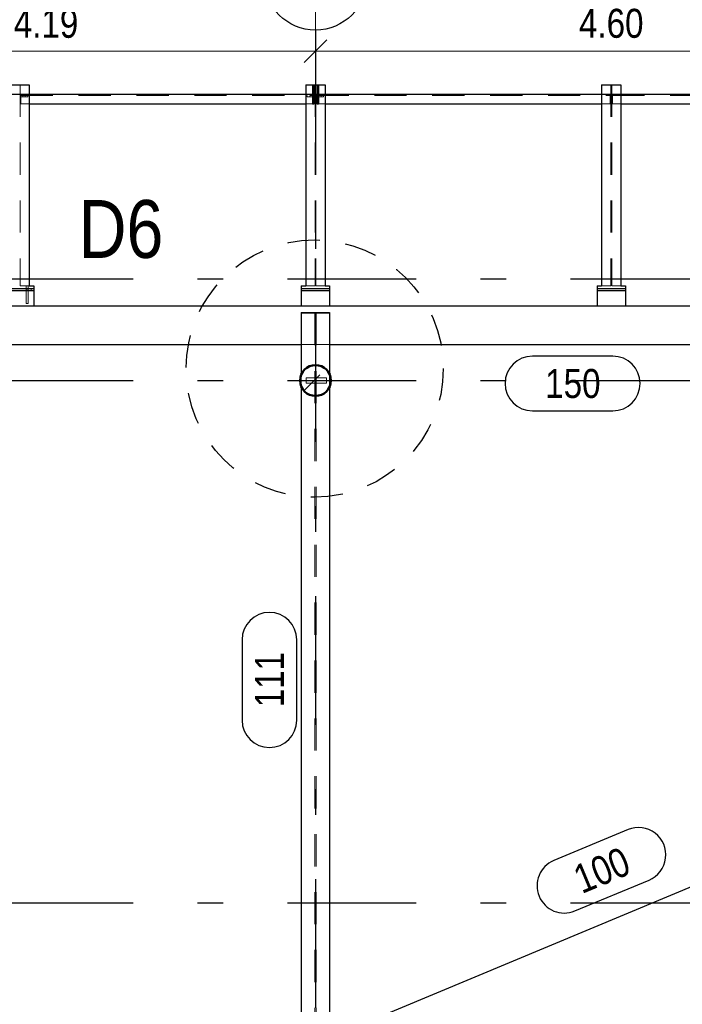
# Model space of a CAD drawing. Header units: millimetres. Extents: x -8.5 to 60.3, y 0 to 42.
# Tile 25 of 109: x 5.4 to 7.9, y 36.2 to 40.1. Entities that reach past the tile are written whole.
import ezdxf

# ---------------------------------------------------------------- set-up
doc = ezdxf.new("R2010")
doc.units = ezdxf.units.MM
doc.linetypes.add('DASHDOTX2', pattern=[2, 1, -0.5, 0, -0.5])
doc.linetypes.add('HIDDEN', pattern=[0.375, 0.25, -0.125])
doc.layers.add('Achsen', color=7, linetype='Continuous', lineweight=20)
doc.layers.add('Pos.Nummern', color=7, linetype='Continuous', lineweight=20)
doc.styles.add('Arial Narrow', font='ARIALN.TTF')
doc.dimstyles.new('Arch_Strakon_dimstyle', dxfattribs={"dimtxt": 11.25, "dimasz": 1, "dimexe": 1.25, "dimexo": 0.0625, "dimgap": 1, "dimtad": 0, "dimdec": 3, "dimzin": 12, "dimdsep": 46, "dimtxsty": 'Arial Narrow', "dimblk": 'Arrowhead_Tick', "dimsah": 1, "dimcen": 0, "dimse1": 1, "dimse2": 1, "dimclrd": 6, "dimclrt": 3, "dimazin": 0, "dimtfac": 1, "dimtdec": 4, "dimtmove": 0, "dimatfit": 3, "dimldrblk": 'NONE', "dimfxl": 1, "dimtvp": 1, "dimtolj": 1, "dimtzin": 0, "dimlwd": 13, "dimarcsym": 2})

# ---------------------------------------------------------------- blocks, each defined once
blk = doc.blocks.new('Arrowhead_Tick')
at = {"color": 0, "linetype": 'Continuous', "lineweight": -2, "ltscale": 0.5}
for p, q in [((0, 20), (0, -10)), ((-1, 0), (0, 0)), ((10, 0), (0, 0))]:
    blk.add_line(p, q, dxfattribs=at)
at = {"color": 2, "linetype": 'Continuous', "lineweight": 35, "ltscale": 0.5}
blk.add_line((4.42, 4.42), (-4.42, -4.42), dxfattribs=at)
blk = doc.blocks.new('*D526')
at = {"color": 6, "linetype": 'Continuous', "lineweight": 13}
blk.add_line((4.4214, 39.9541), (6.4964, 39.9541), dxfattribs=at)
at = {"layer": 'Defpoints', "color": 0}
for p in [(4.4114, 40.036), (6.5064, 40.036), (6.5064, 39.9541)]:
    blk.add_point(p, dxfattribs=at)
at = {"color": 6, "lineweight": 13, "xscale": 0.01, "yscale": 0.01, "zscale": 0.01}
blk.add_blockref('Arrowhead_Tick', (6.5064, 39.9541), dxfattribs=at)
at = {"color": 6, "lineweight": 13, "xscale": 0.01, "yscale": 0.01, "zscale": 0.01, "rotation": 180}
blk.add_blockref('Arrowhead_Tick', (4.4114, 39.9541), dxfattribs=at)
at = {"color": 3, "lineweight": 0, "insert": (5.4589, 40.0616), "char_height": 0.1125, "attachment_point": 5, "style": 'Arial Narrow'}
blk.add_mtext('\\A1;4.19', dxfattribs=at)
blk = doc.blocks.new('_None')
blk = doc.blocks.new('*D527')
at = {"color": 6, "linetype": 'Continuous', "lineweight": 13}
blk.add_line((6.5164, 39.9541), (8.7964, 39.9541), dxfattribs=at)
at = {"layer": 'Defpoints', "color": 0}
for p in [(6.5064, 40.036), (8.8064, 40.036), (8.8064, 39.9541)]:
    blk.add_point(p, dxfattribs=at)
at = {"color": 6, "lineweight": 13, "xscale": 0.01, "yscale": 0.01, "zscale": 0.01}
blk.add_blockref('Arrowhead_Tick', (8.8064, 39.9541), dxfattribs=at)
at = {"color": 6, "lineweight": 13, "xscale": 0.01, "yscale": 0.01, "zscale": 0.01, "rotation": 180}
blk.add_blockref('Arrowhead_Tick', (6.5064, 39.9541), dxfattribs=at)
at = {"color": 3, "lineweight": 0, "insert": (7.6564, 40.0616), "char_height": 0.1125, "attachment_point": 5, "style": 'Arial Narrow'}
blk.add_mtext('\\A1;4.60', dxfattribs=at)

msp = doc.modelspace()

# ---------------------------------------------------------------- hatches: boundary and pattern name
at = {"lineweight": 13}
h = msp.add_hatch(dxfattribs=at)
h.set_pattern_fill('bB', color=6, scale=0.01, angle=45, style=0, pattern_type=2)
h.set_pattern_definition([(45, (0, 0), (-0.1767767, 0.1767767), [0.125, -0.05]), (45, (-0.0884, 0.0884), (-0.1767767, 0.1767767), [])])
h.paths.add_polyline_path([(6.566456, 38.673965), (6.566436, 38.67551), (6.566377, 38.677054), (6.566277, 38.678595), (6.566138, 38.680134), (6.565959, 38.681669), (6.565741, 38.683198), (6.565484, 38.684722), (6.565187, 38.686238), (6.564852, 38.687746), (6.564478, 38.689245), (6.564065, 38.690734), (6.563614, 38.692212), (6.563125, 38.693677), (6.562599, 38.69513), (6.562036, 38.696569), (6.561435, 38.697992), (6.560798, 38.6994), (6.560125, 38.700791), (6.559417, 38.702164), (6.558673, 38.703518), (6.557895, 38.704853), (6.557083, 38.706167), (6.556237, 38.70746), (6.555358, 38.70873), (6.554446, 38.709978), (6.553503, 38.711202), (6.552529, 38.712401), (6.551524, 38.713574), (6.550489, 38.714721), (6.549425, 38.715842), (6.548333, 38.716934), (6.547212, 38.717998), (6.546065, 38.719033), (6.544892, 38.720038), (6.543693, 38.721012), (6.542469, 38.721955), (6.541221, 38.722867), (6.539951, 38.723746), (6.538658, 38.724591), (6.537344, 38.725404), (6.536009, 38.726182), (6.534655, 38.726926), (6.533282, 38.727634), (6.531891, 38.728307), (6.530483, 38.728944), (6.52906, 38.729544), (6.527621, 38.730108), (6.526169, 38.730634), (6.524703, 38.731123), (6.523225, 38.731574), (6.521736, 38.731987), (6.520237, 38.732361), (6.518729, 38.732696), (6.517213, 38.732993), (6.51569, 38.73325), (6.51416, 38.733468), (6.512625, 38.733647), (6.511087, 38.733786), (6.509545, 38.733885), (6.508001, 38.733945), (6.506456, 38.733965), (6.504911, 38.733945), (6.503367, 38.733885), (6.501826, 38.733786), (6.500287, 38.733647), (6.498752, 38.733468), (6.497223, 38.73325), (6.495699, 38.732993), (6.494183, 38.732696), (6.492675, 38.732361), (6.491176, 38.731987), (6.489687, 38.731574), (6.488209, 38.731123), (6.486744, 38.730634), (6.485291, 38.730108), (6.483852, 38.729544), (6.482429, 38.728944), (6.481021, 38.728307), (6.47963, 38.727634), (6.478257, 38.726926), (6.476903, 38.726182), (6.475569, 38.725404), (6.474254, 38.724591), (6.472961, 38.723746), (6.471691, 38.722867), (6.470443, 38.721955), (6.46922, 38.721012), (6.46802, 38.720038), (6.466847, 38.719033), (6.4657, 38.717998), (6.464579, 38.716934), (6.463487, 38.715842), (6.462423, 38.714721), (6.461388, 38.713574), (6.460383, 38.712401), (6.459409, 38.711202), (6.458466, 38.709978), (6.457554, 38.70873), (6.456675, 38.70746), (6.45583, 38.706167), (6.455017, 38.704853), (6.454239, 38.703518), (6.453495, 38.702164), (6.452787, 38.700791), (6.452114, 38.6994), (6.451477, 38.697992), (6.450877, 38.696569), (6.450313, 38.69513), (6.449787, 38.693677), (6.449298, 38.692212), (6.448847, 38.690734), (6.448434, 38.689245), (6.44806, 38.687746), (6.447725, 38.686238), (6.447428, 38.684722), (6.447171, 38.683198), (6.446953, 38.681669), (6.446774, 38.680134), (6.446635, 38.678595), (6.446536, 38.677054), (6.446476, 38.67551), (6.446456, 38.673965), (6.446476, 38.67242), (6.446536, 38.670876), (6.446635, 38.669334), (6.446774, 38.667796), (6.446953, 38.666261), (6.447171, 38.664732), (6.447428, 38.663208), (6.447725, 38.661692), (6.44806, 38.660184), (6.448434, 38.658685), (6.448847, 38.657196), (6.449298, 38.655718), (6.449787, 38.654252), (6.450313, 38.6528), (6.450877, 38.651361), (6.451477, 38.649938), (6.452114, 38.64853), (6.452787, 38.647139), (6.453495, 38.645766), (6.454239, 38.644412), (6.455017, 38.643077), (6.45583, 38.641763), (6.456675, 38.64047), (6.457554, 38.6392), (6.458466, 38.637952), (6.459409, 38.636728), (6.460383, 38.635529), (6.461388, 38.634356), (6.462423, 38.633209), (6.463487, 38.632088), (6.464579, 38.630996), (6.4657, 38.629932), (6.466847, 38.628897), (6.46802, 38.627892), (6.46922, 38.626918), (6.470443, 38.625975), (6.471691, 38.625063), (6.472961, 38.624184), (6.474254, 38.623338), (6.475569, 38.622526), (6.476903, 38.621748), (6.478257, 38.621004), (6.47963, 38.620296), (6.481021, 38.619623), (6.482429, 38.618986), (6.483852, 38.618386), (6.485291, 38.617822), (6.486744, 38.617296), (6.488209, 38.616807), (6.489687, 38.616356), (6.491176, 38.615943), (6.492675, 38.615569), (6.494183, 38.615234), (6.495699, 38.614937), (6.497223, 38.61468), (6.498752, 38.614462), (6.500287, 38.614283), (6.501826, 38.614144), (6.503367, 38.614045), (6.504911, 38.613985), (6.506456, 38.613965), (6.508001, 38.613985), (6.509545, 38.614045), (6.511087, 38.614144), (6.512625, 38.614283), (6.51416, 38.614462), (6.51569, 38.61468), (6.517213, 38.614937), (6.518729, 38.615234), (6.520237, 38.615569), (6.521736, 38.615943), (6.523225, 38.616356), (6.524703, 38.616807), (6.526169, 38.617296), (6.527621, 38.617822), (6.52906, 38.618386), (6.530483, 38.618986), (6.531891, 38.619623), (6.533282, 38.620296), (6.534655, 38.621004), (6.536009, 38.621748), (6.537344, 38.622526), (6.538658, 38.623338), (6.539951, 38.624184), (6.541221, 38.625063), (6.542469, 38.625975), (6.543693, 38.626918), (6.544892, 38.627892), (6.546065, 38.628897), (6.547212, 38.629932), (6.548333, 38.630996), (6.549425, 38.632088), (6.550489, 38.633209), (6.551524, 38.634356), (6.552529, 38.635529), (6.553503, 38.636728), (6.554446, 38.637952), (6.555358, 38.6392), (6.556237, 38.64047), (6.557083, 38.641763), (6.557895, 38.643077), (6.558673, 38.644412), (6.559417, 38.645766), (6.560125, 38.647139), (6.560798, 38.64853), (6.561435, 38.649938), (6.562036, 38.651361), (6.562599, 38.6528), (6.563125, 38.654252), (6.563614, 38.655718), (6.564065, 38.657196), (6.564478, 38.658685), (6.564852, 38.660184), (6.565187, 38.661692), (6.565484, 38.663208), (6.565741, 38.664732), (6.565959, 38.666261), (6.566138, 38.667796), (6.566277, 38.669334), (6.566377, 38.670876), (6.566436, 38.67242)])

# ---------------------------------------------------------------- linework, layer by layer
at = {"color": 6, "linetype": 'HIDDEN', "lineweight": 13, "ltscale": 0.5}
for p, q in [((5.358228, 39.823892), (5.358228, 39.041467)), ((6.504663, 39.823892), (6.504663, 39.041467)), ((6.508263, 39.823892), (6.508263, 39.041467)), ((7.654663, 39.823892), (7.654663, 39.041467)), ((7.658213, 39.823892), (7.658213, 39.041467)), ((5.358228, 39.782142), (5.360728, 39.782142)), ((5.358228, 39.777142), (5.388228, 39.777142)), ((5.360728, 39.786392), (5.393953, 39.786392)), ((5.360728, 39.786392), (5.360728, 39.748892)), ((5.360728, 39.782142), (6.507163, 39.782142)), ((5.368478, 39.782142), (5.368478, 39.777142)), ((5.377978, 39.782142), (5.377978, 39.777142)), ((5.388228, 39.782142), (5.388228, 39.777142)), ((6.468938, 39.786392), (6.507163, 39.786392)), ((6.474663, 39.782142), (6.474663, 39.777142)), ((6.474663, 39.777142), (6.504663, 39.777142)), ((6.484913, 39.782142), (6.484913, 39.777142)), ((6.494413, 39.782142), (6.494413, 39.777142)), ((6.495188, 39.789642), (6.500188, 39.789642)), ((6.495188, 39.783142), (6.500188, 39.783142)), ((6.507163, 39.786392), (6.507163, 39.748892)), ((6.508263, 39.782142), (6.510763, 39.782142)), ((6.508263, 39.777142), (6.538263, 39.777142)), ((6.510763, 39.786392), (6.543938, 39.786392)), ((6.510763, 39.786392), (6.510763, 39.748892)), ((6.510763, 39.782142), (7.652163, 39.782142)), ((6.513188, 39.789642), (6.518188, 39.789642)), ((6.513188, 39.783142), (6.518188, 39.783142)), ((6.518513, 39.782142), (6.518513, 39.777142)), ((6.528013, 39.782142), (6.528013, 39.777142)), ((6.538263, 39.782142), (6.538263, 39.777142)), ((7.618938, 39.786392), (7.652163, 39.786392)), ((7.652163, 39.786392), (7.652163, 39.748892)), ((7.660763, 39.786392), (7.693938, 39.786392)), ((7.660763, 39.786392), (7.660763, 39.748892)), ((7.660763, 39.782142), (8.802163, 39.782142)), ((5.360728, 39.748892), (5.393953, 39.748892)), ((6.468938, 39.748892), (6.495188, 39.748892)), ((6.500188, 39.748892), (6.507163, 39.748892)), ((6.510763, 39.748892), (6.513188, 39.748892)), ((6.518188, 39.748892), (6.543938, 39.748892)), ((7.618938, 39.748892), (7.652163, 39.748892)), ((7.660763, 39.748892), (7.693938, 39.748892)), ((5.358228, 39.041467), (5.393953, 39.041467)), ((5.381185, 39.041467), (5.381185, 39.031467)), ((5.389185, 39.041467), (5.389185, 39.031467)), ((6.468938, 39.041467), (6.504663, 39.041467)), ((6.508213, 39.041467), (6.543938, 39.041467)), ((7.618938, 39.041467), (7.654663, 39.041467)), ((7.658213, 39.041467), (7.693938, 39.041467)), ((5.381185, 39.031467), (5.381185, 39.028967)), ((5.381185, 39.028967), (5.38149, 39.028967)), ((5.381435, 39.028967), (5.381435, 39.023965)), ((5.381435, 39.023965), (5.381436, 38.973967)), ((5.38149, 39.028967), (5.382357, 39.028967)), ((5.382357, 39.028967), (5.383655, 39.028967)), ((5.383655, 39.028967), (5.385182, 39.028967)), ((5.385182, 39.028967), (5.386716, 39.028967)), ((5.386716, 39.028967), (5.388014, 39.028967)), ((5.388014, 39.028967), (5.388881, 39.028967)), ((5.388881, 39.028967), (5.389185, 39.028967)), ((5.388935, 39.028967), (5.388935, 39.023965)), ((5.388935, 39.023965), (5.388936, 38.973967)), ((5.389185, 39.031467), (5.389185, 39.028967)), ((5.401437, 39.031465), (5.401437, 39.023965)), ((5.38172, 38.973967), (5.381436, 38.973967)), ((5.381723, 38.973964), (5.381436, 38.973964)), ((5.382531, 38.973967), (5.38172, 38.973967)), ((5.381723, 38.973967), (5.382537, 38.973967)), ((5.383747, 38.973967), (5.382531, 38.973967)), ((5.382537, 38.973967), (5.383754, 38.973967)), ((5.385189, 38.973967), (5.383747, 38.973967)), ((5.383754, 38.973967), (5.385182, 38.973967)), ((5.385182, 38.973967), (5.386617, 38.973967)), ((5.386624, 38.973967), (5.385189, 38.973967)), ((5.386617, 38.973967), (5.387835, 38.973967)), ((5.38784, 38.973967), (5.386624, 38.973967)), ((5.387835, 38.973967), (5.388649, 38.973967)), ((5.388652, 38.973967), (5.38784, 38.973967)), ((5.388936, 38.973963), (5.388649, 38.973963)), ((5.388936, 38.973967), (5.388652, 38.973967)), ((6.451452, 38.935798), (6.503452, 38.935798)), ((6.503452, 38.935798), (6.503452, 35.170085)), ((6.509452, 38.935798), (6.561452, 38.935798)), ((6.509452, 38.935798), (6.509452, 35.170085)), ((6.503452, 38.878966), (6.509452, 38.878966)), ((6.451452, 38.813986), (6.561452, 38.813986)), ((6.451452, 38.697728), (6.451452, 38.650202)), ((6.561452, 38.697743), (6.561452, 38.650187)), ((6.469675, 38.683979), (6.549675, 38.683979)), ((6.469675, 38.683965), (6.469675, 38.663965)), ((6.469675, 38.663965), (6.549675, 38.663965)), ((6.549675, 38.683965), (6.549675, 38.663965))]:
    msp.add_line(p, q, dxfattribs=at)
at = {"color": 3, "linetype": 'Continuous', "lineweight": 25}
for p, q in [((13.379025, 38.963967), (4.168814, 35.121725)), ((6.221108, 37.666476), (6.221108, 37.353851)), ((6.433608, 37.353851), (6.433608, 37.666476))]:
    msp.add_line(p, q, dxfattribs=at)
at = {"color": 3, "linetype": 'HIDDEN', "lineweight": 25, "ltscale": 0.5}
msp.add_circle((6.503449, 38.720285), 0.5, dxfattribs=at)
at = {"color": 4, "linetype": 'Continuous', "lineweight": 50}
msp.add_circle((6.506456, 38.673965), 0.06, dxfattribs=at)
at = {"color": 3, "linetype": 'Continuous', "lineweight": 25}
for centre, start, end in [((6.327358, 37.666476), 0, 180), ((6.327358, 37.353851), 180, 0)]:
    msp.add_arc(centre, 0.10625, start, end, dxfattribs=at)
at = {"layer": 'Achsen', "color": 3, "linetype": 'DASHDOTX2', "lineweight": 25, "ltscale": 0.5}
for p, q in [((6.506433, 40.036001), (6.506433, 26.521982)), ((3.097933, 39.786415), (25.88538, 39.786415)), ((3.097933, 39.068915), (25.88538, 39.068915)), ((3.097933, 38.673915), (25.88538, 38.673915)), ((3.097933, 36.643915), (25.88538, 36.643915))]:
    msp.add_line(p, q, dxfattribs=at)
at = {"layer": 'Achsen', "color": 3, "linetype": 'Continuous', "lineweight": 25}
for p, q in [((5.318953, 39.823892), (5.393953, 39.823892)), ((5.393953, 39.823892), (5.393953, 39.041467)), ((6.468938, 39.823892), (6.495188, 39.823892)), ((6.468938, 39.823892), (6.468938, 39.041467)), ((6.495188, 39.823892), (6.500188, 39.823892)), ((6.495188, 39.823892), (6.495188, 39.748892)), ((6.500188, 39.823892), (6.513188, 39.823892)), ((6.500188, 39.823892), (6.500188, 39.748892)), ((6.513188, 39.823892), (6.518188, 39.823892)), ((6.513188, 39.823892), (6.513188, 39.748892)), ((6.518188, 39.823892), (6.543938, 39.823892)), ((6.518188, 39.823892), (6.518188, 39.748892)), ((6.543938, 39.823892), (6.543938, 39.041467)), ((7.618938, 39.823892), (7.693938, 39.823892)), ((7.618938, 39.823892), (7.618938, 39.041467)), ((7.693938, 39.823892), (7.693938, 39.041467)), ((5.393953, 39.786392), (6.468938, 39.786392)), ((6.543938, 39.786392), (7.618938, 39.786392)), ((7.693938, 39.786392), (8.768938, 39.786392)), ((5.393953, 39.748892), (6.468938, 39.748892)), ((6.495188, 39.748892), (6.500188, 39.748892)), ((6.513188, 39.748892), (6.518188, 39.748892)), ((6.543938, 39.748892), (7.618938, 39.748892)), ((7.693938, 39.748892), (8.768938, 39.748892)), ((5.393953, 39.041467), (5.411453, 39.041467)), ((5.411453, 39.041467), (5.411453, 39.031467)), ((6.451438, 39.041467), (6.468938, 39.041467)), ((6.451452, 39.041467), (6.451452, 39.031467)), ((6.543938, 39.041467), (6.561438, 39.041467)), ((6.561452, 39.041467), (6.561452, 39.031467)), ((7.601438, 39.041467), (7.618938, 39.041467)), ((7.601438, 39.041467), (7.601438, 39.031467)), ((7.693938, 39.041467), (7.711438, 39.041467)), ((7.711438, 39.041467), (7.711438, 39.031467)), ((5.301437, 39.031467), (5.411437, 39.031467)), ((5.301437, 39.023967), (5.411428, 39.023967)), ((5.411453, 39.031467), (5.411453, 39.023965)), ((5.411453, 39.023965), (5.411453, 38.963965)), ((6.451422, 39.023967), (6.561413, 39.023967)), ((6.451438, 39.031467), (6.561438, 39.031467)), ((6.451452, 39.031467), (6.451452, 39.023967)), ((6.451452, 39.023967), (6.451452, 38.963965)), ((6.561452, 39.031467), (6.561452, 39.023967)), ((6.561452, 39.023967), (6.561452, 38.963965)), ((7.601422, 39.023967), (7.711413, 39.023967)), ((7.601438, 39.031467), (7.711438, 39.031467)), ((7.601438, 39.031467), (7.601438, 39.023967)), ((7.601438, 39.023967), (7.601438, 38.963965)), ((7.711438, 39.031467), (7.711438, 39.023967)), ((7.711438, 39.023967), (7.711438, 38.963965)), ((4.121234, 38.963965), (24.991608, 38.963965)), ((6.451452, 38.938965), (6.561452, 38.938965)), ((6.451452, 38.938965), (6.451452, 38.697728)), ((6.561452, 38.938965), (6.561452, 38.697743)), ((4.271234, 38.813986), (6.451452, 38.813986)), ((6.561452, 38.813986), (8.751438, 38.813986)), ((6.451452, 38.650202), (6.451452, 35.170085)), ((6.561452, 38.650187), (6.561452, 35.170085))]:
    msp.add_line(p, q, dxfattribs=at)
msp.add_circle((6.506433, 40.236001), 0.2, dxfattribs=at)
at = {"layer": 'Pos.Nummern', "color": 3, "linetype": 'Continuous', "lineweight": 25}
for p, q in [((7.662348, 38.768737), (7.349723, 38.768737)), ((7.349723, 38.556237), (7.662348, 38.556237)), ((7.721676, 36.928786), (7.433132, 36.808467)), ((7.514916, 36.612335), (7.80346, 36.732654))]:
    msp.add_line(p, q, dxfattribs=at)
for centre, start, end in [((7.349723, 38.662487), 90, 270), ((7.662348, 38.662487), 270, 90), ((7.762568, 36.83072), 292.6355, 112.6355), ((7.474024, 36.710401), 112.6355, 292.6355)]:
    msp.add_arc(centre, 0.10625, start, end, dxfattribs=at)

# ---------------------------------------------------------------- texts
at = {"color": 3, "lineweight": 25, "style": 'Arial Narrow'}
msp.add_text('111', height=0.1125, rotation=90, dxfattribs=at).set_placement((6.383608, 37.403851))
at = {"color": 4, "lineweight": 50, "insert": (5.58574, 39.147365), "char_height": 0.225, "attachment_point": 7, "line_spacing_factor": 0.9, "style": 'Arial Narrow', "bg_fill": 3, "box_fill_scale": 1.2, "bg_fill_color": 256, "bg_fill_true_color": 13158600, "bg_fill_transparency": 0}
msp.add_mtext('D6', dxfattribs=at)
at = {"layer": 'Pos.Nummern', "color": 3, "lineweight": 25, "style": 'Arial Narrow'}
msp.add_text('150', height=0.1125, dxfattribs=at).set_placement((7.399723, 38.606237))
msp.add_text('100', height=0.1125, rotation=22.6355, dxfattribs=at).set_placement((7.541821, 36.677727))

# ---------------------------------------------------------------- dimensions: what is measured, and where the dimension line sits
at = {"lineweight": 0}
for base, p1, p2, text, picture, middle in [((6.506433, 39.95414), (4.411433, 40.036001), (6.506433, 40.036001), '4.19', '*D526', (5.458933, 39.95414)), ((8.806433, 39.95414), (6.506433, 40.036001), (8.806433, 40.036001), '4.60', '*D527', (7.656433, 39.95414))]:
    dim = msp.add_linear_dim(base=base, p1=p1, p2=p2, text=text, dimstyle='Arch_Strakon_dimstyle', override={"dimscale": 0.01, "dimtxt": 11.25, "dimasz": 1, "dimgap": 5, "dimtad": 1, "dimjust": 0, "dimtih": 0, "dimtoh": 0, "dimdec": 3, "dimdsep": 46, "dimtxsty": 'Arial Narrow', "dimclrd": 6, "dimclrt": 3, "dimtix": 1, "dimtofl": 255, "dimtmove": 0, "dimatfit": 2, "dimfxl": 0, "dimfxlon": 0, "dimtvp": 44.444444, "dimlwd": 13}, dxfattribs=at)
    dim.commit()
    dim.dimension.update_dxf_attribs({"geometry": picture, "text_midpoint": middle, "dimtype": 160})

doc.saveas('drawing.dxf')
